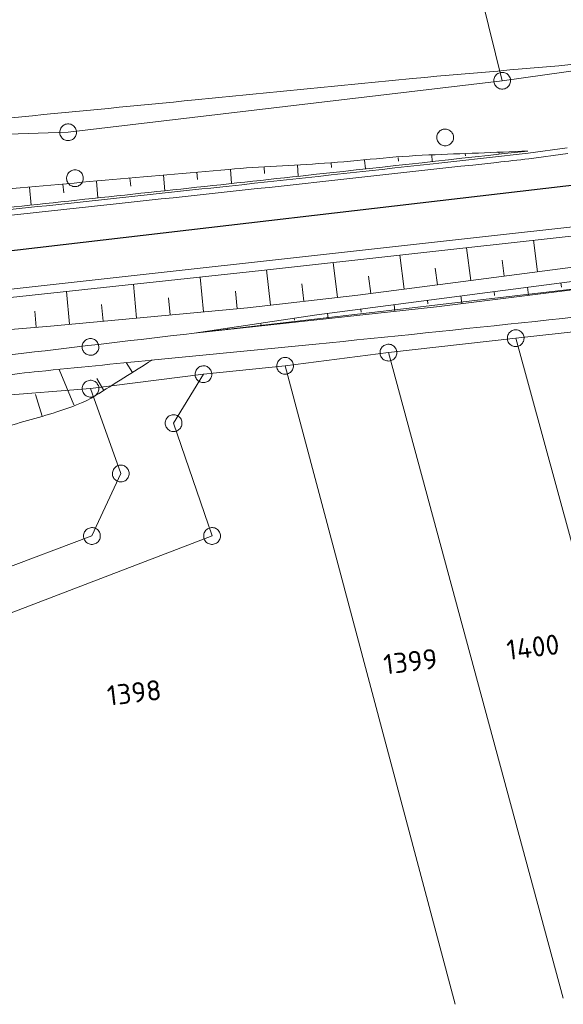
# Model space of a CAD drawing. Header units: metres. Extents: x 3425540 to 3446143, y 5432760 to 5444637.
# Tile 140 of 256: x 3437417 to 3437466, y 5439182 to 5439270. Entities that reach past the tile are written whole.
import ezdxf
from ezdxf.enums import TextEntityAlignment as Align

# ---------------------------------------------------------------- set-up
doc = ezdxf.new("R2010")
doc.units = ezdxf.units.M
for name, color, linetype, lineweight in [('B_Bestand', 9, 'Continuous', 18), ('B_Böschung', 9, 'Continuous', 18), ('B_Flurgrenzen', 9, 'Continuous', 18), ('B_Gleisachse', 9, 'Continuous', 25), ('Bestand Kabeltröge', 9, 'Continuous', 18), ('Bestand_Neu_Strecke 3443', 9, 'Continuous', 18)]:
    doc.layers.add(name, color=color, linetype=linetype, lineweight=lineweight)
doc.styles.get("Standard").update_dxf_attribs({"font": 'isocpeur.ttf'})

msp = doc.modelspace()

# ---------------------------------------------------------------- linework, layer by layer
at = {"layer": 'B_Bestand'}
for points, knots in [([(3437713.574, 5439296.335), (3437713.233, 5439295.994), (3437712.893, 5439295.653), (3437712.552, 5439295.312), (3437711.91, 5439294.669), (3437710.792, 5439294.844), (3437709.895, 5439294.699), (3437705.057, 5439293.917), (3437700.227, 5439293.109), (3437695.381, 5439292.381), (3437690.577, 5439291.66), (3437685.779, 5439290.916), (3437680.962, 5439290.283), (3437673.26, 5439289.272), (3437665.541, 5439288.41), (3437657.808, 5439287.696), (3437652.879, 5439287.241), (3437647.95, 5439286.786), (3437643.021, 5439286.332), (3437637.842, 5439285.855), (3437632.663, 5439285.382), (3437627.484, 5439284.901), (3437621.543, 5439284.35), (3437615.608, 5439283.732), (3437609.671, 5439283.14), (3437604.219, 5439282.597), (3437598.768, 5439282.052), (3437593.317, 5439281.503), (3437588.977, 5439281.066), (3437584.639, 5439280.61), (3437580.303, 5439280.139), (3437572.248, 5439279.265), (3437564.196, 5439278.36), (3437556.148, 5439277.422), (3437550.151, 5439276.724), (3437544.156, 5439276.011), (3437538.159, 5439275.308), (3437534.035, 5439274.825), (3437529.909, 5439274.367), (3437525.786, 5439273.879), (3437517.23, 5439272.866), (3437508.724, 5439271.474), (3437500.183, 5439270.339), (3437489.979, 5439268.984), (3437479.781, 5439267.574), (3437469.54, 5439266.522), (3437463.754, 5439265.928), (3437457.952, 5439265.52), (3437452.164, 5439264.954), (3437445.699, 5439264.322), (3437439.235, 5439263.682), (3437432.77, 5439263.053), (3437427.614, 5439262.551), (3437422.458, 5439262.052), (3437417.302, 5439261.553), (3437412.429, 5439261.082), (3437407.55, 5439260.663), (3437402.677, 5439260.191), (3437394.675, 5439259.416), (3437386.688, 5439258.488), (3437378.705, 5439257.535), (3437373.256, 5439256.885), (3437367.812, 5439256.205), (3437362.371, 5439255.493), (3437359.711, 5439255.145), (3437357.057, 5439254.764), (3437354.398, 5439254.402), (3437353.649, 5439254.3), (3437352.899, 5439254.211), (3437352.149, 5439254.128), (3437351.628, 5439254.071), (3437351.073, 5439254.081), (3437350.582, 5439254.265), (3437350.219, 5439254.402), (3437349.855, 5439254.538), (3437349.492, 5439254.674)], [0, 0, 0, 0, 0.00394, 0.00394, 0.00394, 0.01137, 0.01137, 0.01137, 0.051418, 0.051418, 0.051418, 0.09112, 0.09112, 0.09112, 0.154601, 0.154601, 0.154601, 0.195063, 0.195063, 0.195063, 0.237576, 0.237576, 0.237576, 0.286349, 0.286349, 0.286349, 0.331132, 0.331132, 0.331132, 0.366786, 0.366786, 0.366786, 0.433017, 0.433017, 0.433017, 0.48237, 0.48237, 0.48237, 0.516307, 0.516307, 0.516307, 0.586732, 0.586732, 0.586732, 0.670872, 0.670872, 0.670872, 0.718409, 0.718409, 0.718409, 0.771506, 0.771506, 0.771506, 0.81385, 0.81385, 0.81385, 0.853872, 0.853872, 0.853872, 0.919589, 0.919589, 0.919589, 0.964442, 0.964442, 0.964442, 0.986369, 0.986369, 0.986369, 0.992542, 0.992542, 0.992542, 0.996828, 0.996828, 0.996828, 1, 1, 1, 1]), ([(3437373.107, 5439213.892), (3437374.869, 5439215.879), (3437376.631, 5439217.866), (3437378.393, 5439219.853), (3437380.953, 5439222.74), (3437383.462, 5439225.671), (3437386.003, 5439228.576), (3437387.382, 5439230.153), (3437388.8, 5439231.68), (3437390.284, 5439233.176), (3437391.211, 5439234.112), (3437392.336, 5439234.791), (3437393.495, 5439235.438), (3437394.691, 5439236.106), (3437395.901, 5439236.666), (3437397.198, 5439237.085), (3437399.865, 5439237.948), (3437402.531, 5439238.755), (3437405.291, 5439239.075), (3437409.359, 5439239.548), (3437413.432, 5439239.969), (3437417.499, 5439240.447), (3437422.565, 5439241.043), (3437427.63, 5439241.643), (3437432.697, 5439242.234), (3437446.316, 5439243.825), (3437459.938, 5439245.386), (3437473.555, 5439246.994), (3437478.483, 5439247.576), (3437483.41, 5439248.16), (3437488.338, 5439248.742), (3437493.266, 5439249.325), (3437498.193, 5439249.909), (3437503.121, 5439250.491), (3437506.782, 5439250.924), (3437510.475, 5439251.038), (3437514.138, 5439251.448), (3437517.917, 5439251.871), (3437521.695, 5439252.296), (3437525.474, 5439252.719), (3437529.253, 5439253.142), (3437533.032, 5439253.556), (3437536.81, 5439253.988), (3437541.303, 5439254.502), (3437545.787, 5439255.093), (3437550.276, 5439255.641), (3437558.211, 5439256.611), (3437566.146, 5439257.583), (3437574.081, 5439258.549), (3437580.297, 5439259.306), (3437586.513, 5439260.061), (3437592.729, 5439260.816), (3437598.126, 5439261.472), (3437603.526, 5439262.109), (3437608.921, 5439262.781), (3437613.564, 5439263.36), (3437618.208, 5439263.939), (3437622.851, 5439264.517), (3437627.494, 5439265.096), (3437632.138, 5439265.675), (3437636.781, 5439266.253), (3437639.796, 5439266.629), (3437642.8, 5439267.09), (3437645.809, 5439267.508), (3437648.818, 5439267.927), (3437651.827, 5439268.346), (3437654.836, 5439268.764)], [0, 0, 0, 0, 0.027149, 0.027149, 0.027149, 0.066596, 0.066596, 0.066596, 0.088009, 0.088009, 0.088009, 0.101394, 0.101394, 0.101394, 0.115204, 0.115204, 0.115204, 0.143604, 0.143604, 0.143604, 0.185466, 0.185466, 0.185466, 0.237612, 0.237612, 0.237612, 0.377784, 0.377784, 0.377784, 0.42851, 0.42851, 0.42851, 0.479237, 0.479237, 0.479237, 0.51692, 0.51692, 0.51692, 0.555791, 0.555791, 0.555791, 0.594662, 0.594662, 0.594662, 0.640894, 0.640894, 0.640894, 0.722616, 0.722616, 0.722616, 0.78663, 0.78663, 0.78663, 0.842211, 0.842211, 0.842211, 0.890047, 0.890047, 0.890047, 0.937883, 0.937883, 0.937883, 0.968943, 0.968943, 0.968943, 1, 1, 1, 1]), ([(3437555.889, 5439253.34), (3437543.081, 5439251.896), (3437530.272, 5439250.451), (3437517.464, 5439249.006), (3437505.87, 5439247.699), (3437494.255, 5439246.589), (3437482.652, 5439245.373), (3437469.613, 5439244.007), (3437456.585, 5439242.541), (3437443.537, 5439241.263), (3437438.644, 5439240.784), (3437433.752, 5439240.305), (3437428.859, 5439239.825)], [0, 0, 0, 0, 0.302694, 0.302694, 0.302694, 0.576678, 0.576678, 0.576678, 0.884552, 0.884552, 0.884552, 1, 1, 1, 1])]:
    msp.add_open_spline(points, degree=3, knots=knots, dxfattribs=at)
at = {"layer": 'B_Böschung'}
for p, q in [((3437453.874, 5439258.151), (3437453.9, 5439257.548)), ((3437456.871, 5439258.268), (3437456.879, 5439258.072)), ((3437459.87, 5439258.386), (3437459.877, 5439258.204)), ((3437441.908, 5439257.248), (3437441.972, 5439256.239)), ((3437444.901, 5439257.448), (3437444.935, 5439257.007)), ((3437447.892, 5439257.685), (3437447.954, 5439256.894)), ((3437450.882, 5439257.924), (3437450.91, 5439257.573)), ((3437429.943, 5439256.345), (3437430.066, 5439254.95)), ((3437432.931, 5439256.608), (3437432.99, 5439255.939)), ((3437435.92, 5439256.867), (3437436.004, 5439255.592)), ((3437438.914, 5439257.058), (3437438.95, 5439256.486)), ((3437420.978, 5439255.546), (3437421.049, 5439254.766)), ((3437423.966, 5439255.816), (3437424.103, 5439254.308)), ((3437426.954, 5439256.081), (3437427.019, 5439255.355)), ((3437417.991, 5439255.275), (3437418.137, 5439253.663)), ((3437463.309, 5439247.708), (3437462.942, 5439250.524)), ((3437457.36, 5439246.933), (3437456.978, 5439249.863)), ((3437445.455, 5439245.422), (3437445.094, 5439248.545)), ((3437451.409, 5439246.162), (3437451.018, 5439249.202)), ((3437460.334, 5439247.32), (3437460.147, 5439248.757)), ((3437439.494, 5439244.741), (3437439.134, 5439247.885)), ((3437454.385, 5439246.545), (3437454.192, 5439248.039)), ((3437433.523, 5439244.141), (3437433.233, 5439247.247)), ((3437442.474, 5439245.082), (3437442.295, 5439246.648)), ((3437448.434, 5439245.779), (3437448.235, 5439247.325)), ((3437465.39, 5439246.723), (3437465.438, 5439246.354)), ((3437421.575, 5439243.027), (3437421.302, 5439245.959)), ((3437427.549, 5439243.584), (3437427.268, 5439246.603)), ((3437436.51, 5439244.42), (3437436.36, 5439245.994)), ((3437459.44, 5439245.948), (3437459.486, 5439245.595)), ((3437462.415, 5439246.335), (3437462.509, 5439245.614)), ((3437430.536, 5439243.863), (3437430.393, 5439245.394)), ((3437453.491, 5439245.167), (3437453.534, 5439244.838)), ((3437456.466, 5439245.558), (3437456.556, 5439244.87)), ((3437418.587, 5439242.76), (3437418.465, 5439244.2)), ((3437424.562, 5439243.305), (3437424.423, 5439244.793)), ((3437444.568, 5439243.998), (3437444.629, 5439243.534)), ((3437447.542, 5439244.388), (3437447.577, 5439244.123)), ((3437450.517, 5439244.777), (3437450.595, 5439244.183)), ((3437438.632, 5439243.125), (3437438.668, 5439242.884)), ((3437441.598, 5439243.57), (3437441.625, 5439243.39)), ((3437435.665, 5439242.679), (3437435.674, 5439242.619)), ((3437427.175, 5439238.725), (3437426.627, 5439239.601)), ((3437421.935, 5439235.843), (3437420.653, 5439239.004)), ((3437424.636, 5439237.128), (3437423.988, 5439238.2)), ((3437419.12, 5439234.815), (3437418.523, 5439236.764))]:
    msp.add_line(p, q, dxfattribs=at)
for points in [[(3437647.67, 5439271.57), (3437609.941, 5439267.25), (3437590.441, 5439265.05), (3437538.906, 5439259.232), (3437518.322, 5439256.969), (3437518.371, 5439256.035), (3437517.414, 5439255.937), (3437517.389, 5439256.478), (3437514.909, 5439256.231), (3437492.857, 5439253.84), (3437438.703, 5439247.837), (3437409.641, 5439244.7), (3437394.263, 5439242.964), (3437383.141, 5439241.789), (3437370.402, 5439240.525), (3437370.016, 5439240.288)], [(3437648.05, 5439269.268), (3437602.813, 5439264.291), (3437560.332, 5439259.324), (3437510.541, 5439253.652), (3437493.018, 5439251.682), (3437483.492, 5439250.509), (3437471.478, 5439248.772), (3437455.314, 5439246.666), (3437447.29, 5439245.632), (3437437.435, 5439244.506), (3437419.862, 5439242.867), (3437407.004, 5439241.787), (3437401.677, 5439241.227), (3437397.078, 5439240.899), (3437391.353, 5439240.711), (3437389.429, 5439240.71), (3437387.599, 5439240.71), (3437385.628, 5439240.428), (3437382.437, 5439240.146), (3437379.073, 5439239.865), (3437376.679, 5439239.818), (3437373.582, 5439239.912), (3437370.016, 5439240.288)], [(3437432.697, 5439242.234), (3437443.632, 5439243.875), (3437458.859, 5439245.872), (3437478.743, 5439248.463), (3437504.28, 5439251.822), (3437528.04, 5439254.72), (3437555.792, 5439258.161), (3437566.863, 5439259.419), (3437598.022, 5439262.698), (3437633.477, 5439266.878), (3437655.714, 5439269.427)], [(3437432.697, 5439242.234), (3437454.301, 5439244.587), (3437473.555, 5439246.994), (3437503.121, 5439250.491), (3437514.138, 5439251.448), (3437536.81, 5439253.988), (3437563.743, 5439257.293), (3437584.418, 5439259.805), (3437592.729, 5439260.816), (3437608.921, 5439262.781), (3437636.781, 5439266.253), (3437654.836, 5439268.764), (3437655.714, 5439269.427)]]:
    msp.add_lwpolyline(points, dxfattribs=at)
for points, knots in [([(3437358.749, 5439247.187), (3437359.933, 5439247.714), (3437361.116, 5439248.241), (3437362.3, 5439248.767), (3437362.876, 5439249.023), (3437363.555, 5439248.899), (3437364.175, 5439249.013), (3437366.907, 5439249.516), (3437369.614, 5439250.187), (3437372.364, 5439250.592), (3437374.846, 5439250.958), (3437377.33, 5439251.314), (3437379.812, 5439251.678), (3437381.374, 5439251.907), (3437382.935, 5439252.148), (3437384.499, 5439252.37), (3437386.56, 5439252.663), (3437388.64, 5439252.79), (3437390.714, 5439252.962), (3437396.041, 5439253.404), (3437401.374, 5439253.766), (3437406.697, 5439254.245), (3437409.032, 5439254.456), (3437411.367, 5439254.675), (3437413.702, 5439254.887), (3437421.054, 5439255.556), (3437428.406, 5439256.225), (3437435.762, 5439256.857), (3437438.602, 5439257.101), (3437441.453, 5439257.202), (3437444.296, 5439257.4), (3437447.406, 5439257.617), (3437450.504, 5439258.019), (3437453.619, 5439258.141), (3437456.563, 5439258.257), (3437459.506, 5439258.372), (3437462.45, 5439258.487)], [0, 0, 0, 0, 0.037163, 0.037163, 0.037163, 0.055245, 0.055245, 0.055245, 0.134989, 0.134989, 0.134989, 0.206958, 0.206958, 0.206958, 0.25226, 0.25226, 0.25226, 0.311955, 0.311955, 0.311955, 0.465272, 0.465272, 0.465272, 0.532533, 0.532533, 0.532533, 0.744305, 0.744305, 0.744305, 0.82607, 0.82607, 0.82607, 0.915495, 0.915495, 0.915495, 1, 1, 1, 1]), ([(3437358.859, 5439247.236), (3437361.062, 5439247.436), (3437363.264, 5439247.635), (3437365.467, 5439247.834), (3437372.37, 5439248.459), (3437379.249, 5439249.323), (3437386.136, 5439250.105), (3437390.297, 5439250.578), (3437394.454, 5439251.079), (3437398.617, 5439251.536), (3437406.006, 5439252.348), (3437413.396, 5439253.151), (3437420.787, 5439253.951), (3437428.393, 5439254.775), (3437436.002, 5439255.58), (3437443.607, 5439256.416), (3437449.888, 5439257.107), (3437456.169, 5439257.797), (3437462.45, 5439258.487)], [0, 0, 0, 0, 0.063675, 0.063675, 0.063675, 0.263224, 0.263224, 0.263224, 0.383787, 0.383787, 0.383787, 0.597806, 0.597806, 0.597806, 0.818079, 0.818079, 0.818079, 1, 1, 1, 1]), ([(3437374.825, 5439209.877), (3437376.552, 5439212.137), (3437378.278, 5439214.397), (3437380.005, 5439216.657), (3437381.454, 5439218.554), (3437382.89, 5439220.461), (3437384.336, 5439222.36), (3437385.394, 5439223.75), (3437386.496, 5439225.106), (3437387.583, 5439226.475), (3437388.549, 5439227.692), (3437389.516, 5439228.896), (3437390.614, 5439230.013), (3437391.587, 5439231.003), (3437392.777, 5439231.708), (3437393.934, 5439232.468), (3437394.877, 5439233.088), (3437395.813, 5439233.687), (3437396.821, 5439234.201), (3437398.169, 5439234.889), (3437399.564, 5439235.42), (3437401.007, 5439235.862), (3437402.628, 5439236.358), (3437404.247, 5439236.832), (3437405.914, 5439237.089), (3437407.933, 5439237.401), (3437409.952, 5439237.692), (3437411.977, 5439237.955), (3437414.262, 5439238.252), (3437416.541, 5439238.593), (3437418.833, 5439238.822), (3437422.201, 5439239.159), (3437425.569, 5439239.496), (3437428.937, 5439239.833)], [0, 0, 0, 0, 0.129589, 0.129589, 0.129589, 0.238352, 0.238352, 0.238352, 0.317964, 0.317964, 0.317964, 0.388722, 0.388722, 0.388722, 0.451435, 0.451435, 0.451435, 0.502576, 0.502576, 0.502576, 0.570975, 0.570975, 0.570975, 0.647797, 0.647797, 0.647797, 0.740816, 0.740816, 0.740816, 0.845774, 0.845774, 0.845774, 1, 1, 1, 1]), ([(3437383.182, 5439208.643), (3437383.35, 5439209.437), (3437383.519, 5439210.231), (3437383.687, 5439211.025), (3437383.946, 5439212.249), (3437384.516, 5439213.381), (3437385.129, 5439214.491), (3437385.724, 5439215.568), (3437386.393, 5439216.561), (3437387.15, 5439217.523), (3437388.01, 5439218.618), (3437388.885, 5439219.672), (3437389.893, 5439220.627), (3437391.002, 5439221.677), (3437392.159, 5439222.645), (3437393.357, 5439223.587), (3437394.226, 5439224.271), (3437395.107, 5439224.919), (3437396.027, 5439225.537), (3437397.222, 5439226.34), (3437398.453, 5439227.08), (3437399.78, 5439227.631), (3437401.366, 5439228.29), (3437403.031, 5439228.717), (3437404.615, 5439229.364), (3437406.352, 5439230.074), (3437408.072, 5439230.826), (3437409.812, 5439231.53), (3437411.605, 5439232.256), (3437413.41, 5439232.953), (3437415.224, 5439233.624), (3437416.923, 5439234.252), (3437418.702, 5439234.63), (3437420.42, 5439235.212), (3437421.607, 5439235.615), (3437422.826, 5439235.99), (3437423.885, 5439236.656), (3437425.569, 5439237.715), (3437427.253, 5439238.774), (3437428.937, 5439239.833)], [0, 0, 0, 0, 0.042083, 0.042083, 0.042083, 0.106964, 0.106964, 0.106964, 0.169941, 0.169941, 0.169941, 0.241533, 0.241533, 0.241533, 0.320282, 0.320282, 0.320282, 0.377425, 0.377425, 0.377425, 0.451702, 0.451702, 0.451702, 0.540471, 0.540471, 0.540471, 0.637781, 0.637781, 0.637781, 0.738074, 0.738074, 0.738074, 0.831978, 0.831978, 0.831978, 0.896856, 0.896856, 0.896856, 1, 1, 1, 1])]:
    msp.add_open_spline(points, degree=3, knots=knots, dxfattribs=at)
at = {"layer": 'B_Flurgrenzen'}
for p, q in [((3437460.163, 5439264.766), (3437446.007, 5439322.303)), ((3437460.163, 5439264.766), (3437479.447, 5439267.445)), ((3437421.44, 5439260.166), (3437460.163, 5439264.766)), ((3437392.516, 5439259.308), (3437421.44, 5439260.166)), ((3437461.364, 5439241.784), (3437469.934, 5439242.748)), ((3437450.008, 5439240.497), (3437461.364, 5439241.784)), ((3437477.071, 5439184.257), (3437461.364, 5439241.784)), ((3437440.795, 5439239.318), (3437450.008, 5439240.497)), ((3437465.609, 5439182.863), (3437450.008, 5439240.497)), ((3437433.51, 5439238.568), (3437440.795, 5439239.318)), ((3437455.967, 5439182.328), (3437440.795, 5439239.318)), ((3437423.439, 5439237.282), (3437433.51, 5439238.568)), ((3437430.85, 5439234.205), (3437433.51, 5439238.568)), ((3437397.327, 5439235.279), (3437423.439, 5439237.282)), ((3437426.136, 5439229.704), (3437423.439, 5439237.282)), ((3437434.278, 5439224.131), (3437430.85, 5439234.205)), ((3437423.565, 5439224.131), (3437426.136, 5439229.704)), ((3437383.401, 5439209.021), (3437423.565, 5439224.131)), ((3437402.675, 5439212.02), (3437434.278, 5439224.131))]:
    msp.add_line(p, q, dxfattribs=at)
for points in [[(3437460.399, 5439265.478), (3437460.307, 5439265.502), (3437460.218, 5439265.513), (3437460.119, 5439265.515), (3437460.027, 5439265.501), (3437459.938, 5439265.475), (3437459.846, 5439265.443), (3437459.764, 5439265.402), (3437459.689, 5439265.346), (3437459.619, 5439265.282), (3437459.563, 5439265.207), (3437459.512, 5439265.131), (3437459.471, 5439265.045), (3437459.442, 5439264.955), (3437459.423, 5439264.862), (3437459.418, 5439264.77), (3437459.418, 5439264.677), (3437459.437, 5439264.583), (3437459.463, 5439264.494), (3437459.504, 5439264.412), (3437459.559, 5439264.331), (3437459.615, 5439264.257), (3437459.68, 5439264.192), (3437459.761, 5439264.134), (3437459.839, 5439264.089), (3437459.927, 5439264.054), (3437460.019, 5439264.03), (3437460.108, 5439264.019), (3437460.207, 5439264.017), (3437460.299, 5439264.03), (3437460.388, 5439264.057), (3437460.48, 5439264.088), (3437460.562, 5439264.13), (3437460.636, 5439264.186), (3437460.707, 5439264.25), (3437460.763, 5439264.324), (3437460.813, 5439264.401), (3437460.854, 5439264.487), (3437460.884, 5439264.577), (3437460.903, 5439264.67), (3437460.908, 5439264.762), (3437460.908, 5439264.855), (3437460.889, 5439264.948), (3437460.863, 5439265.038), (3437460.822, 5439265.12), (3437460.767, 5439265.2), (3437460.711, 5439265.275), (3437460.646, 5439265.34), (3437460.565, 5439265.398), (3437460.487, 5439265.442), (3437460.399, 5439265.478)], [(3437421.676, 5439260.878), (3437421.584, 5439260.902), (3437421.495, 5439260.913), (3437421.396, 5439260.915), (3437421.304, 5439260.901), (3437421.215, 5439260.875), (3437421.123, 5439260.843), (3437421.041, 5439260.802), (3437420.966, 5439260.746), (3437420.896, 5439260.682), (3437420.84, 5439260.607), (3437420.789, 5439260.531), (3437420.748, 5439260.445), (3437420.719, 5439260.355), (3437420.7, 5439260.262), (3437420.695, 5439260.17), (3437420.695, 5439260.077), (3437420.714, 5439259.983), (3437420.74, 5439259.894), (3437420.781, 5439259.812), (3437420.836, 5439259.731), (3437420.892, 5439259.657), (3437420.957, 5439259.592), (3437421.038, 5439259.534), (3437421.116, 5439259.489), (3437421.204, 5439259.454), (3437421.296, 5439259.43), (3437421.385, 5439259.419), (3437421.484, 5439259.417), (3437421.576, 5439259.43), (3437421.665, 5439259.457), (3437421.757, 5439259.488), (3437421.839, 5439259.53), (3437421.913, 5439259.586), (3437421.984, 5439259.65), (3437422.04, 5439259.724), (3437422.09, 5439259.801), (3437422.131, 5439259.887), (3437422.161, 5439259.977), (3437422.18, 5439260.07), (3437422.185, 5439260.162), (3437422.185, 5439260.255), (3437422.166, 5439260.348), (3437422.14, 5439260.438), (3437422.099, 5439260.52), (3437422.044, 5439260.6), (3437421.988, 5439260.675), (3437421.923, 5439260.74), (3437421.842, 5439260.798), (3437421.764, 5439260.842), (3437421.676, 5439260.878)], [(3437455.258, 5439258.976), (3437455.348, 5439259.005), (3437455.43, 5439259.044), (3437455.514, 5439259.095), (3437455.585, 5439259.155), (3437455.646, 5439259.225), (3437455.707, 5439259.301), (3437455.754, 5439259.38), (3437455.787, 5439259.467), (3437455.813, 5439259.559), (3437455.82, 5439259.652), (3437455.822, 5439259.743), (3437455.81, 5439259.838), (3437455.788, 5439259.93), (3437455.753, 5439260.019), (3437455.709, 5439260.099), (3437455.659, 5439260.178), (3437455.593, 5439260.246), (3437455.523, 5439260.308), (3437455.444, 5439260.356), (3437455.356, 5439260.394), (3437455.268, 5439260.427), (3437455.178, 5439260.447), (3437455.079, 5439260.453), (3437454.989, 5439260.449), (3437454.896, 5439260.432), (3437454.806, 5439260.404), (3437454.724, 5439260.365), (3437454.639, 5439260.313), (3437454.569, 5439260.253), (3437454.507, 5439260.183), (3437454.447, 5439260.107), (3437454.4, 5439260.029), (3437454.367, 5439259.941), (3437454.341, 5439259.85), (3437454.334, 5439259.757), (3437454.332, 5439259.665), (3437454.343, 5439259.57), (3437454.366, 5439259.479), (3437454.4, 5439259.39), (3437454.445, 5439259.31), (3437454.495, 5439259.231), (3437454.561, 5439259.162), (3437454.631, 5439259.1), (3437454.709, 5439259.053), (3437454.798, 5439259.014), (3437454.886, 5439258.981), (3437454.976, 5439258.961), (3437455.075, 5439258.955), (3437455.165, 5439258.959), (3437455.258, 5439258.976)], [(3437422.231, 5439255.333), (3437422.321, 5439255.362), (3437422.403, 5439255.401), (3437422.487, 5439255.452), (3437422.558, 5439255.512), (3437422.619, 5439255.582), (3437422.68, 5439255.658), (3437422.727, 5439255.737), (3437422.76, 5439255.824), (3437422.786, 5439255.916), (3437422.793, 5439256.009), (3437422.795, 5439256.1), (3437422.783, 5439256.195), (3437422.761, 5439256.287), (3437422.726, 5439256.376), (3437422.682, 5439256.456), (3437422.632, 5439256.535), (3437422.566, 5439256.603), (3437422.496, 5439256.665), (3437422.417, 5439256.713), (3437422.329, 5439256.751), (3437422.241, 5439256.784), (3437422.151, 5439256.804), (3437422.052, 5439256.81), (3437421.962, 5439256.806), (3437421.869, 5439256.789), (3437421.779, 5439256.761), (3437421.697, 5439256.722), (3437421.612, 5439256.67), (3437421.542, 5439256.61), (3437421.48, 5439256.54), (3437421.42, 5439256.464), (3437421.373, 5439256.386), (3437421.34, 5439256.298), (3437421.314, 5439256.207), (3437421.307, 5439256.114), (3437421.305, 5439256.022), (3437421.316, 5439255.927), (3437421.339, 5439255.836), (3437421.373, 5439255.747), (3437421.418, 5439255.667), (3437421.468, 5439255.588), (3437421.534, 5439255.519), (3437421.604, 5439255.457), (3437421.682, 5439255.41), (3437421.771, 5439255.371), (3437421.859, 5439255.338), (3437421.949, 5439255.318), (3437422.048, 5439255.312), (3437422.138, 5439255.316), (3437422.231, 5439255.333)], [(3437461.6, 5439242.496), (3437461.508, 5439242.52), (3437461.419, 5439242.531), (3437461.32, 5439242.533), (3437461.228, 5439242.519), (3437461.139, 5439242.493), (3437461.047, 5439242.461), (3437460.965, 5439242.42), (3437460.89, 5439242.364), (3437460.82, 5439242.3), (3437460.764, 5439242.225), (3437460.713, 5439242.149), (3437460.672, 5439242.063), (3437460.643, 5439241.973), (3437460.624, 5439241.88), (3437460.619, 5439241.788), (3437460.619, 5439241.695), (3437460.638, 5439241.601), (3437460.664, 5439241.512), (3437460.705, 5439241.43), (3437460.76, 5439241.349), (3437460.816, 5439241.275), (3437460.881, 5439241.21), (3437460.962, 5439241.152), (3437461.04, 5439241.107), (3437461.128, 5439241.072), (3437461.22, 5439241.048), (3437461.309, 5439241.037), (3437461.408, 5439241.035), (3437461.5, 5439241.048), (3437461.589, 5439241.075), (3437461.681, 5439241.106), (3437461.763, 5439241.148), (3437461.837, 5439241.204), (3437461.908, 5439241.268), (3437461.964, 5439241.342), (3437462.014, 5439241.419), (3437462.055, 5439241.505), (3437462.085, 5439241.595), (3437462.104, 5439241.688), (3437462.109, 5439241.78), (3437462.109, 5439241.873), (3437462.09, 5439241.966), (3437462.064, 5439242.056), (3437462.023, 5439242.138), (3437461.968, 5439242.218), (3437461.912, 5439242.293), (3437461.847, 5439242.358), (3437461.766, 5439242.416), (3437461.688, 5439242.46), (3437461.6, 5439242.496)], [(3437423.61, 5439240.283), (3437423.7, 5439240.312), (3437423.782, 5439240.351), (3437423.866, 5439240.402), (3437423.937, 5439240.462), (3437423.998, 5439240.532), (3437424.059, 5439240.608), (3437424.106, 5439240.687), (3437424.139, 5439240.774), (3437424.165, 5439240.866), (3437424.172, 5439240.959), (3437424.174, 5439241.05), (3437424.162, 5439241.145), (3437424.14, 5439241.237), (3437424.105, 5439241.326), (3437424.061, 5439241.406), (3437424.011, 5439241.485), (3437423.945, 5439241.553), (3437423.875, 5439241.615), (3437423.796, 5439241.663), (3437423.708, 5439241.701), (3437423.62, 5439241.734), (3437423.53, 5439241.754), (3437423.431, 5439241.76), (3437423.341, 5439241.756), (3437423.248, 5439241.739), (3437423.158, 5439241.711), (3437423.076, 5439241.672), (3437422.991, 5439241.62), (3437422.921, 5439241.56), (3437422.859, 5439241.49), (3437422.799, 5439241.414), (3437422.752, 5439241.336), (3437422.719, 5439241.248), (3437422.693, 5439241.157), (3437422.686, 5439241.064), (3437422.684, 5439240.972), (3437422.695, 5439240.877), (3437422.718, 5439240.786), (3437422.752, 5439240.697), (3437422.797, 5439240.617), (3437422.847, 5439240.538), (3437422.913, 5439240.469), (3437422.983, 5439240.407), (3437423.061, 5439240.36), (3437423.15, 5439240.321), (3437423.238, 5439240.288), (3437423.328, 5439240.268), (3437423.427, 5439240.262), (3437423.517, 5439240.266), (3437423.61, 5439240.283)], [(3437450.244, 5439241.209), (3437450.152, 5439241.233), (3437450.063, 5439241.244), (3437449.964, 5439241.246), (3437449.872, 5439241.232), (3437449.783, 5439241.206), (3437449.691, 5439241.174), (3437449.609, 5439241.133), (3437449.534, 5439241.077), (3437449.464, 5439241.013), (3437449.408, 5439240.938), (3437449.357, 5439240.862), (3437449.316, 5439240.776), (3437449.287, 5439240.686), (3437449.268, 5439240.593), (3437449.263, 5439240.501), (3437449.263, 5439240.408), (3437449.282, 5439240.314), (3437449.308, 5439240.225), (3437449.349, 5439240.143), (3437449.404, 5439240.062), (3437449.46, 5439239.988), (3437449.525, 5439239.923), (3437449.606, 5439239.865), (3437449.684, 5439239.82), (3437449.772, 5439239.785), (3437449.864, 5439239.761), (3437449.953, 5439239.75), (3437450.052, 5439239.748), (3437450.144, 5439239.761), (3437450.233, 5439239.788), (3437450.325, 5439239.819), (3437450.407, 5439239.861), (3437450.481, 5439239.917), (3437450.552, 5439239.981), (3437450.608, 5439240.055), (3437450.658, 5439240.132), (3437450.699, 5439240.218), (3437450.729, 5439240.308), (3437450.748, 5439240.401), (3437450.753, 5439240.493), (3437450.753, 5439240.586), (3437450.734, 5439240.679), (3437450.708, 5439240.769), (3437450.667, 5439240.851), (3437450.612, 5439240.931), (3437450.556, 5439241.006), (3437450.491, 5439241.071), (3437450.41, 5439241.129), (3437450.332, 5439241.173), (3437450.244, 5439241.209)], [(3437441.031, 5439240.03), (3437440.939, 5439240.054), (3437440.85, 5439240.065), (3437440.751, 5439240.067), (3437440.659, 5439240.053), (3437440.57, 5439240.027), (3437440.478, 5439239.995), (3437440.396, 5439239.954), (3437440.321, 5439239.898), (3437440.251, 5439239.834), (3437440.195, 5439239.759), (3437440.144, 5439239.683), (3437440.103, 5439239.597), (3437440.074, 5439239.507), (3437440.055, 5439239.414), (3437440.05, 5439239.322), (3437440.05, 5439239.229), (3437440.069, 5439239.135), (3437440.095, 5439239.046), (3437440.136, 5439238.964), (3437440.191, 5439238.883), (3437440.247, 5439238.809), (3437440.312, 5439238.744), (3437440.393, 5439238.686), (3437440.471, 5439238.641), (3437440.559, 5439238.606), (3437440.651, 5439238.582), (3437440.74, 5439238.571), (3437440.839, 5439238.569), (3437440.931, 5439238.582), (3437441.02, 5439238.609), (3437441.112, 5439238.64), (3437441.194, 5439238.682), (3437441.268, 5439238.738), (3437441.339, 5439238.802), (3437441.395, 5439238.876), (3437441.445, 5439238.953), (3437441.486, 5439239.039), (3437441.516, 5439239.129), (3437441.535, 5439239.222), (3437441.54, 5439239.314), (3437441.54, 5439239.407), (3437441.521, 5439239.5), (3437441.495, 5439239.59), (3437441.454, 5439239.672), (3437441.399, 5439239.752), (3437441.343, 5439239.827), (3437441.278, 5439239.892), (3437441.197, 5439239.95), (3437441.119, 5439239.994), (3437441.031, 5439240.03)], [(3437433.746, 5439239.28), (3437433.654, 5439239.304), (3437433.565, 5439239.315), (3437433.466, 5439239.317), (3437433.374, 5439239.303), (3437433.285, 5439239.277), (3437433.193, 5439239.245), (3437433.111, 5439239.204), (3437433.036, 5439239.148), (3437432.966, 5439239.084), (3437432.91, 5439239.009), (3437432.859, 5439238.933), (3437432.818, 5439238.847), (3437432.789, 5439238.757), (3437432.77, 5439238.664), (3437432.765, 5439238.572), (3437432.765, 5439238.479), (3437432.784, 5439238.385), (3437432.81, 5439238.296), (3437432.851, 5439238.214), (3437432.906, 5439238.133), (3437432.962, 5439238.059), (3437433.027, 5439237.994), (3437433.108, 5439237.936), (3437433.186, 5439237.891), (3437433.274, 5439237.856), (3437433.366, 5439237.832), (3437433.455, 5439237.821), (3437433.554, 5439237.819), (3437433.646, 5439237.832), (3437433.735, 5439237.859), (3437433.827, 5439237.89), (3437433.909, 5439237.932), (3437433.983, 5439237.988), (3437434.054, 5439238.052), (3437434.11, 5439238.126), (3437434.16, 5439238.203), (3437434.201, 5439238.289), (3437434.231, 5439238.379), (3437434.25, 5439238.472), (3437434.255, 5439238.564), (3437434.255, 5439238.657), (3437434.236, 5439238.75), (3437434.21, 5439238.84), (3437434.169, 5439238.922), (3437434.114, 5439239.002), (3437434.058, 5439239.077), (3437433.993, 5439239.142), (3437433.912, 5439239.2), (3437433.834, 5439239.244), (3437433.746, 5439239.28)], [(3437423.675, 5439237.994), (3437423.583, 5439238.018), (3437423.494, 5439238.029), (3437423.395, 5439238.031), (3437423.303, 5439238.017), (3437423.214, 5439237.991), (3437423.122, 5439237.959), (3437423.04, 5439237.918), (3437422.965, 5439237.862), (3437422.895, 5439237.798), (3437422.839, 5439237.723), (3437422.788, 5439237.647), (3437422.747, 5439237.561), (3437422.718, 5439237.471), (3437422.699, 5439237.378), (3437422.694, 5439237.286), (3437422.694, 5439237.193), (3437422.713, 5439237.099), (3437422.739, 5439237.01), (3437422.78, 5439236.928), (3437422.835, 5439236.847), (3437422.891, 5439236.773), (3437422.956, 5439236.708), (3437423.037, 5439236.65), (3437423.115, 5439236.605), (3437423.203, 5439236.57), (3437423.295, 5439236.546), (3437423.384, 5439236.535), (3437423.483, 5439236.533), (3437423.575, 5439236.546), (3437423.664, 5439236.573), (3437423.756, 5439236.604), (3437423.838, 5439236.646), (3437423.912, 5439236.702), (3437423.983, 5439236.766), (3437424.039, 5439236.84), (3437424.089, 5439236.917), (3437424.13, 5439237.003), (3437424.16, 5439237.093), (3437424.179, 5439237.186), (3437424.184, 5439237.278), (3437424.184, 5439237.371), (3437424.165, 5439237.464), (3437424.139, 5439237.554), (3437424.098, 5439237.636), (3437424.043, 5439237.716), (3437423.987, 5439237.791), (3437423.922, 5439237.856), (3437423.841, 5439237.914), (3437423.763, 5439237.958), (3437423.675, 5439237.994)], [(3437431.086, 5439234.917), (3437430.994, 5439234.941), (3437430.905, 5439234.952), (3437430.806, 5439234.954), (3437430.714, 5439234.94), (3437430.625, 5439234.914), (3437430.533, 5439234.882), (3437430.451, 5439234.841), (3437430.376, 5439234.785), (3437430.306, 5439234.721), (3437430.25, 5439234.646), (3437430.199, 5439234.57), (3437430.158, 5439234.484), (3437430.129, 5439234.394), (3437430.11, 5439234.301), (3437430.105, 5439234.209), (3437430.105, 5439234.116), (3437430.124, 5439234.022), (3437430.15, 5439233.933), (3437430.191, 5439233.851), (3437430.246, 5439233.77), (3437430.302, 5439233.696), (3437430.367, 5439233.631), (3437430.448, 5439233.573), (3437430.526, 5439233.528), (3437430.614, 5439233.493), (3437430.706, 5439233.469), (3437430.795, 5439233.458), (3437430.894, 5439233.456), (3437430.986, 5439233.469), (3437431.075, 5439233.496), (3437431.167, 5439233.527), (3437431.249, 5439233.569), (3437431.323, 5439233.625), (3437431.394, 5439233.689), (3437431.45, 5439233.763), (3437431.5, 5439233.84), (3437431.541, 5439233.926), (3437431.571, 5439234.016), (3437431.59, 5439234.109), (3437431.595, 5439234.201), (3437431.595, 5439234.294), (3437431.576, 5439234.387), (3437431.55, 5439234.477), (3437431.509, 5439234.559), (3437431.454, 5439234.639), (3437431.398, 5439234.714), (3437431.333, 5439234.779), (3437431.252, 5439234.837), (3437431.174, 5439234.881), (3437431.086, 5439234.917)], [(3437426.372, 5439230.416), (3437426.28, 5439230.44), (3437426.191, 5439230.451), (3437426.092, 5439230.453), (3437426, 5439230.439), (3437425.911, 5439230.413), (3437425.819, 5439230.381), (3437425.737, 5439230.34), (3437425.662, 5439230.284), (3437425.592, 5439230.22), (3437425.536, 5439230.145), (3437425.485, 5439230.069), (3437425.444, 5439229.983), (3437425.415, 5439229.893), (3437425.396, 5439229.8), (3437425.391, 5439229.708), (3437425.391, 5439229.615), (3437425.41, 5439229.521), (3437425.436, 5439229.432), (3437425.477, 5439229.35), (3437425.532, 5439229.269), (3437425.588, 5439229.195), (3437425.653, 5439229.13), (3437425.734, 5439229.072), (3437425.812, 5439229.027), (3437425.9, 5439228.992), (3437425.992, 5439228.968), (3437426.081, 5439228.957), (3437426.18, 5439228.955), (3437426.272, 5439228.968), (3437426.361, 5439228.995), (3437426.453, 5439229.026), (3437426.535, 5439229.068), (3437426.609, 5439229.124), (3437426.68, 5439229.188), (3437426.736, 5439229.262), (3437426.786, 5439229.339), (3437426.827, 5439229.425), (3437426.857, 5439229.515), (3437426.876, 5439229.608), (3437426.881, 5439229.7), (3437426.881, 5439229.793), (3437426.862, 5439229.886), (3437426.836, 5439229.976), (3437426.795, 5439230.058), (3437426.74, 5439230.138), (3437426.684, 5439230.213), (3437426.619, 5439230.278), (3437426.538, 5439230.336), (3437426.46, 5439230.38), (3437426.372, 5439230.416)], [(3437423.801, 5439224.844), (3437423.709, 5439224.868), (3437423.62, 5439224.879), (3437423.521, 5439224.881), (3437423.429, 5439224.867), (3437423.34, 5439224.841), (3437423.248, 5439224.809), (3437423.166, 5439224.768), (3437423.091, 5439224.712), (3437423.021, 5439224.648), (3437422.965, 5439224.573), (3437422.914, 5439224.497), (3437422.873, 5439224.411), (3437422.844, 5439224.321), (3437422.825, 5439224.228), (3437422.82, 5439224.136), (3437422.82, 5439224.043), (3437422.839, 5439223.949), (3437422.865, 5439223.86), (3437422.906, 5439223.778), (3437422.961, 5439223.697), (3437423.017, 5439223.623), (3437423.082, 5439223.558), (3437423.163, 5439223.5), (3437423.241, 5439223.455), (3437423.329, 5439223.42), (3437423.421, 5439223.396), (3437423.51, 5439223.385), (3437423.609, 5439223.383), (3437423.701, 5439223.396), (3437423.79, 5439223.423), (3437423.882, 5439223.454), (3437423.964, 5439223.496), (3437424.038, 5439223.552), (3437424.109, 5439223.616), (3437424.165, 5439223.69), (3437424.215, 5439223.767), (3437424.256, 5439223.853), (3437424.286, 5439223.943), (3437424.305, 5439224.036), (3437424.31, 5439224.128), (3437424.31, 5439224.221), (3437424.291, 5439224.314), (3437424.265, 5439224.404), (3437424.224, 5439224.486), (3437424.169, 5439224.566), (3437424.113, 5439224.641), (3437424.048, 5439224.706), (3437423.967, 5439224.764), (3437423.889, 5439224.808), (3437423.801, 5439224.844)], [(3437434.514, 5439224.844), (3437434.422, 5439224.868), (3437434.333, 5439224.879), (3437434.234, 5439224.881), (3437434.142, 5439224.867), (3437434.053, 5439224.841), (3437433.961, 5439224.809), (3437433.879, 5439224.768), (3437433.804, 5439224.712), (3437433.734, 5439224.648), (3437433.678, 5439224.573), (3437433.627, 5439224.497), (3437433.586, 5439224.411), (3437433.557, 5439224.321), (3437433.538, 5439224.228), (3437433.533, 5439224.136), (3437433.533, 5439224.043), (3437433.552, 5439223.949), (3437433.578, 5439223.86), (3437433.619, 5439223.778), (3437433.674, 5439223.697), (3437433.73, 5439223.623), (3437433.795, 5439223.558), (3437433.876, 5439223.5), (3437433.954, 5439223.455), (3437434.042, 5439223.42), (3437434.134, 5439223.396), (3437434.223, 5439223.385), (3437434.322, 5439223.383), (3437434.414, 5439223.396), (3437434.503, 5439223.423), (3437434.595, 5439223.454), (3437434.677, 5439223.496), (3437434.751, 5439223.552), (3437434.822, 5439223.616), (3437434.878, 5439223.69), (3437434.928, 5439223.767), (3437434.969, 5439223.853), (3437434.999, 5439223.943), (3437435.018, 5439224.036), (3437435.023, 5439224.128), (3437435.023, 5439224.221), (3437435.004, 5439224.314), (3437434.978, 5439224.404), (3437434.937, 5439224.486), (3437434.882, 5439224.566), (3437434.826, 5439224.641), (3437434.761, 5439224.706), (3437434.68, 5439224.764), (3437434.602, 5439224.808), (3437434.514, 5439224.844)]]:
    msp.add_lwpolyline(points, dxfattribs=at)
at = {"layer": 'B_Gleisachse'}
msp.add_line((3437305.635, 5439236.675), (3437532.804, 5439263.196), dxfattribs=at)
at = {"layer": 'Bestand Kabeltröge', "linetype": 'Continuous'}
msp.add_lwpolyline([(3437386.481, 5439242.142), (3437386.421, 5439242.892), (3437395.945, 5439243.898), (3437421.972, 5439246.795), (3437476.109, 5439252.794), (3437503.733, 5439255.788), (3437517.757, 5439257.433)], dxfattribs=at)
at = {"layer": 'Bestand_Neu_Strecke 3443', "flags": 128}
for points in [[(3437462.472, 5439258.288), (3437465.942, 5439258.781)], [(3437462.526, 5439257.791), (3437466.002, 5439258.284)]]:
    msp.add_lwpolyline(points, dxfattribs=at)
at = {"layer": 'Bestand_Neu_Strecke 3443'}
for points, knots in [([(3437366.11, 5439247.693), (3437367.233, 5439247.798), (3437368.356, 5439247.906), (3437371.004, 5439248.177), (3437372.53, 5439248.342), (3437377.105, 5439248.852), (3437380.153, 5439249.213), (3437385.458, 5439249.828), (3437387.716, 5439250.084), (3437392.232, 5439250.608), (3437394.489, 5439250.872), (3437398.915, 5439251.371), (3437401.085, 5439251.606), (3437405.424, 5439252.081), (3437407.593, 5439252.317), (3437414.102, 5439253.026), (3437418.441, 5439253.497), (3437427.12, 5439254.434), (3437431.46, 5439254.897), (3437441.865, 5439256.02), (3437447.927, 5439256.69), (3437456.817, 5439257.667), (3437459.645, 5439257.978), (3437462.472, 5439258.288)], [0.0696935, 0.0696935, 0.0696935, 0.0696935, 0.1021484, 0.1021484, 0.1463135, 0.1463135, 0.2346436, 0.2346436, 0.3000779, 0.3000779, 0.3655122, 0.3655122, 0.4283453, 0.4283453, 0.4911783, 0.4911783, 0.6168444, 0.6168444, 0.7425105, 0.7425105, 0.9181146, 0.9181146, 1, 1, 1, 1]), ([(3437366.163, 5439247.196), (3437367.258, 5439247.298), (3437368.355, 5439247.404), (3437371.114, 5439247.685), (3437372.776, 5439247.865), (3437376.098, 5439248.237), (3437377.757, 5439248.429), (3437381.608, 5439248.877), (3437383.798, 5439249.133), (3437388.18, 5439249.635), (3437390.373, 5439249.889), (3437394.754, 5439250.398), (3437396.943, 5439250.648), (3437401.326, 5439251.131), (3437403.519, 5439251.37), (3437407.905, 5439251.848), (3437410.098, 5439252.087), (3437416.676, 5439252.803), (3437421.061, 5439253.278), (3437431.155, 5439254.364), (3437436.863, 5439254.975), (3437448.277, 5439256.223), (3437453.983, 5439256.852), (3437460.635, 5439257.584), (3437461.581, 5439257.687), (3437462.526, 5439257.791)], [0.0697615, 0.0697615, 0.0697615, 0.0697615, 0.101391, 0.101391, 0.1494595, 0.1494595, 0.197528, 0.197528, 0.2610339, 0.2610339, 0.3245397, 0.3245397, 0.3880455, 0.3880455, 0.4515513, 0.4515513, 0.5150572, 0.5150572, 0.6420688, 0.6420688, 0.8073381, 0.8073381, 0.9726073, 0.9726073, 1, 1, 1, 1])]:
    msp.add_open_spline(points, degree=3, knots=knots, dxfattribs=at)

# ---------------------------------------------------------------- texts
at = {"layer": 'B_Flurgrenzen'}
for s, p in [('1400', (3437462.901, 5439214.218)), ('1399', (3437451.974, 5439212.93)), ('1398', (3437427.333, 5439210.144))]:
    msp.add_text(s, height=1.8, rotation=6.75, dxfattribs=at).set_placement(p, align=Align.MIDDLE)

doc.saveas('drawing.dxf')
